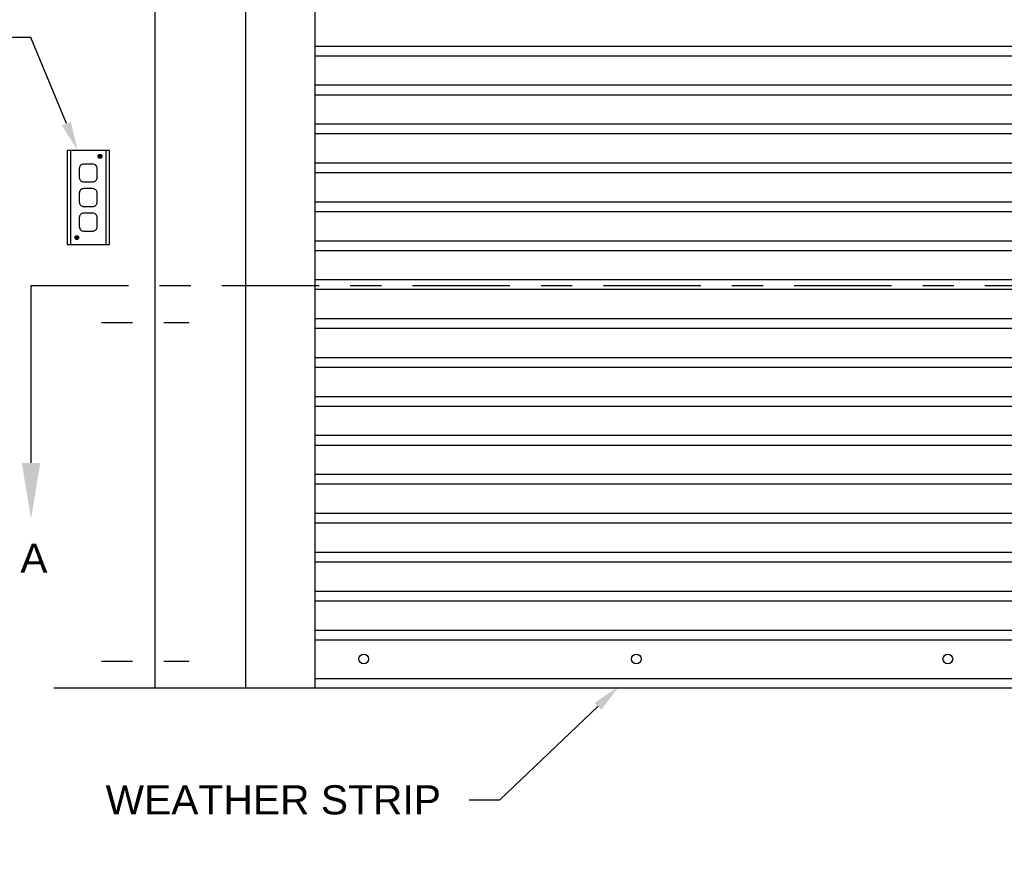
# Model space of a CAD drawing. Header units: inches. Extents: x 169.6 to 213.7, y 195.1 to 247.7.
# Tile 3 of 48: x 176.1 to 179.2, y 200.1 to 202.8. Entities that reach past the tile are written whole.
import ezdxf
from ezdxf import colors
from ezdxf.entities.mleader import LeaderData, LeaderLine
from ezdxf.math import Vec2, Vec3

# ---------------------------------------------------------------- set-up
doc = ezdxf.new("R2010")
doc.units = ezdxf.units.IN
doc.header["$LTSCALE"] = 0.25
doc.header["$MEASUREMENT"] = 0
doc.linetypes.add('CENTER', pattern=[2, 1.25, -0.25, 0.25, -0.25])
doc.linetypes.add('CENTER2', pattern=[1.125, 0.75, -0.125, 0.125, -0.125])
for name, color, linetype in [('ANNOTATIONS', 1, 'Continuous'), ('RHX LH F.O.H.', 7, 'Continuous'), ('SECTION CUTS', 6, 'CENTER')]:
    doc.layers.add(name, color=color, linetype=linetype)
doc.styles.add('ARIAL', font='arial.ttf', dxfattribs={"height": 0.09375})
doc.styles.get("Standard").update_dxf_attribs({"font": 'romans.shx'})

msp = doc.modelspace()

# ---------------------------------------------------------------- linework, layer by layer
at = {"layer": 'RHX LH F.O.H.', "linetype": 'Continuous'}
for p, q in [((176.51669, 200.64896), (176.51669, 205.39896)), ((176.80754, 200.64896), (176.80754, 205.39896)), ((177.02966, 200.64896), (177.02966, 204.36771)), ((176.24475, 202.37553), (176.24475, 202.07431)), ((176.35807, 202.37553), (176.35807, 202.07431)), ((176.33862, 202.35774), (176.33431, 202.35774)), ((176.33862, 202.35667), (176.33431, 202.35667)), ((176.33862, 202.36206), (176.33862, 202.35774)), ((176.33862, 202.35667), (176.33862, 202.35236)), ((176.33969, 202.36206), (176.33969, 202.35774)), ((176.34401, 202.35774), (176.33969, 202.35774)), ((176.33969, 202.35667), (176.33969, 202.35236)), ((176.34401, 202.35667), (176.33969, 202.35667)), ((176.26403, 202.09669), (176.25972, 202.09669)), ((176.26403, 202.09561), (176.25972, 202.09561)), ((176.26403, 202.101), (176.26403, 202.09669)), ((176.26403, 202.09561), (176.26403, 202.0913)), ((176.2651, 202.101), (176.2651, 202.09669)), ((176.26942, 202.09669), (176.2651, 202.09669)), ((176.26942, 202.09561), (176.2651, 202.09561)), ((176.2651, 202.09561), (176.2651, 202.0913))]:
    msp.add_line(p, q, dxfattribs=at)
at = {"layer": 'RHX LH F.O.H.'}
for p, q in [((182.09216, 202.71028), (177.02966, 202.71028)), ((182.09216, 202.67903), (177.02966, 202.67903)), ((182.09216, 202.58528), (177.02966, 202.58528)), ((182.09216, 202.55403), (177.02966, 202.55403)), ((182.09216, 202.46028), (177.02966, 202.46028)), ((182.09216, 202.42903), (177.02966, 202.42903)), ((182.09216, 202.33528), (177.02966, 202.33528)), ((182.09216, 202.30403), (177.02966, 202.30403)), ((182.09216, 202.21028), (177.02966, 202.21028)), ((182.09216, 202.17903), (177.02966, 202.17903)), ((182.09216, 202.08528), (177.02966, 202.08528)), ((182.09216, 202.05403), (177.02966, 202.05403)), ((182.09216, 201.96028), (177.02966, 201.96028)), ((182.09216, 201.92903), (177.02966, 201.92903)), ((182.09216, 201.83528), (177.02966, 201.83528)), ((182.09216, 201.80403), (177.02966, 201.80403)), ((182.09216, 201.71028), (177.02966, 201.71028)), ((182.09216, 201.67903), (177.02966, 201.67903)), ((182.09216, 201.58528), (177.02966, 201.58528)), ((182.09216, 201.55403), (177.02966, 201.55403)), ((182.09216, 201.46028), (177.02966, 201.46028)), ((182.09216, 201.42903), (177.02966, 201.42903)), ((182.09216, 201.33528), (177.02966, 201.33528)), ((182.09216, 201.30403), (177.02966, 201.30403)), ((182.09216, 201.21028), (177.02966, 201.21028)), ((182.09216, 201.17903), (177.02966, 201.17903)), ((182.09216, 201.08528), (177.02966, 201.08528)), ((182.09216, 201.05403), (177.02966, 201.05403)), ((182.09216, 200.96028), (177.02966, 200.96028)), ((182.09216, 200.92903), (177.02966, 200.92903)), ((177.02966, 200.83528), (182.09216, 200.83528)), ((177.02966, 200.80403), (182.09216, 200.80403)), ((177.02966, 200.68021), (182.09216, 200.68021)), ((182.73823, 200.64896), (176.19067, 200.64896))]:
    msp.add_line(p, q, dxfattribs=at)
at = {"layer": 'RHX LH F.O.H.', "linetype": 'CENTER2', "ltscale": 0.5}
for p, q in [((176.34349, 201.82398), (176.62509, 201.82398)), ((176.34349, 200.73644), (176.62509, 200.73644))]:
    msp.add_line(p, q, dxfattribs=at)
at = {"layer": 'RHX LH F.O.H.', "linetype": 'Continuous'}
msp.add_lwpolyline([(176.36954, 202.07431), (176.36954, 202.37553), (176.23328, 202.37553), (176.23328, 202.07431)], close=True, dxfattribs=at)
for points in [[(176.3301, 202.28947), (176.3301, 202.31816, 0.4142136), (176.31575, 202.3325), (176.28706, 202.3325, 0.4142136), (176.27272, 202.31816), (176.27272, 202.28947, 0.4142136), (176.28706, 202.27513), (176.31575, 202.27513, 0.4142136)], [(176.3301, 202.21058), (176.3301, 202.23927, 0.4142136), (176.31575, 202.25361), (176.28706, 202.25361, 0.4142136), (176.27272, 202.23927), (176.27272, 202.21058, 0.4142136), (176.28706, 202.19624), (176.31575, 202.19624, 0.4142136)], [(176.3301, 202.13169), (176.3301, 202.16038, 0.4142136), (176.31575, 202.17472), (176.28706, 202.17472, 0.4142136), (176.27272, 202.16038), (176.27272, 202.13169, 0.4142136), (176.28706, 202.11734), (176.31575, 202.11734, 0.4142136)]]:
    msp.add_lwpolyline(points, format="xyb", close=True, dxfattribs=at)
for centre, radius in [((176.33916, 202.35721), 0.00617), ((176.26457, 202.09615), 0.00617), ((177.18591, 200.74271), 0.01562), ((178.06091, 200.74271), 0.01562), ((179.06091, 200.74271), 0.01562)]:
    msp.add_circle(centre, radius, dxfattribs=at)
for centre, start, end in [((176.33916, 202.35721), 173.69981, 186.30019), ((176.33916, 202.35721), 83.69981, 96.30019), ((176.33916, 202.35721), 263.69981, 276.30019), ((176.33916, 202.35721), 353.69981, 6.30019), ((176.26457, 202.09615), 173.69981, 186.30019), ((176.26457, 202.09615), 83.69981, 96.30019), ((176.26457, 202.09615), 263.69981, 276.30019), ((176.26457, 202.09615), 353.69981, 6.30019)]:
    msp.add_arc(centre, 0.00488, start, end, dxfattribs=at)
at = {"layer": 'SECTION CUTS'}
msp.add_line((176.1177, 201.94214), (182.93928, 201.94214), dxfattribs=at)

# ---------------------------------------------------------------- texts
at = {"layer": 'SECTION CUTS', "style": 'ARIAL'}
msp.add_text('A', height=0.09375, dxfattribs=at).set_placement((176.08322, 201.01971))

# ---------------------------------------------------------------- leaders
at = {"layer": 'ANNOTATIONS'}
ml = msp.add_multileader_mtext('Standard', dxfattribs=at)
ml.set_content('CONTROL STATION', color=256, style='ARIAL')
ml.set_leader_properties()
ml.build(insert=Vec2(0, 0))
ml.multileader.update_dxf_attribs({"dogleg_length": 0.36, "arrow_head_size": 0.09375})
ctx = ml.context
ctx.base_point, ctx.char_height, ctx.arrow_head_size, ctx.landing_gap_size, ctx.plane_origin = Vec3(175.20954, 202.73865), 0.09375, 0.09375, 0.09, Vec3(179.36969, 202.30543)
ctx.text_align_type = 2
notes = []
notes.append((ctx, [(0, (1, 1, 0), (176.11664, 202.73865), (-1, 0), 0.09796, [(0, [(176.26734, 202.37553)], 0, [])])]))
ctx.mtext.insert, ctx.mtext.width, ctx.mtext.alignment, ctx.mtext.flow_direction = Vec3(175.92868, 202.78633), 1.0279765, 3, 5
ml = msp.add_multileader_mtext('Standard', dxfattribs=at)
ml.set_content('WEATHER STRIP', color=256, style='ARIAL')
ml.set_leader_properties()
ml.build(insert=Vec2(0, 0))
ml.multileader.update_dxf_attribs({"dogleg_length": 0.36, "arrow_head_size": 0.09375})
ctx = ml.context
ctx.base_point, ctx.char_height, ctx.arrow_head_size, ctx.landing_gap_size, ctx.plane_origin = Vec3(176.2741, 200.28991), 0.09375, 0.09375, 0.09, Vec3(178.30876, 199.85668)
ctx.text_align_type = 2
notes.append((ctx, [(0, (1, 1, 0), (177.62168, 200.28991), (-1, 0), 0.09796, [(0, [(178.00585, 200.65598)], 0, [])])]))
ctx.mtext.insert, ctx.mtext.alignment, ctx.mtext.flow_direction = Vec3(177.43372, 200.33758), 3, 5
at = {"layer": 'SECTION CUTS'}
ml = msp.add_multileader_mtext('Standard', dxfattribs=at)
ml.set_content('', color=256)
ml.set_leader_properties()
ml.build(insert=Vec2(0, 0))
ml.multileader.update_dxf_attribs({"dogleg_length": 0, "arrow_head_size": 0.18})
ctx = ml.context
ctx.base_point, ctx.char_height, ctx.arrow_head_size, ctx.landing_gap_size, ctx.plane_origin = Vec3(176.1177, 201.94214), 0.18, 0.18, 0, Vec3(176.1177, 201.19262)
notes.append((ctx, [(0, (1, 1, 0), (176.1177, 201.94214), (1, 0), 0, [(0, [(176.1177, 201.19262)], 0, [])])]))
ctx.mtext.insert, ctx.mtext.flow_direction = Vec3(176.1177, 202.03214), 5
for ctx, leaders in notes:
    for number, flags, end, landing, length, lines in leaders:
        leader = LeaderData()
        leader.index, (leader.has_last_leader_line, leader.has_dogleg_vector, leader.attachment_direction) = number, flags
        leader.last_leader_point, leader.dogleg_vector, leader.dogleg_length = Vec3(end), Vec3(landing), length
        for number, points, colour, breaks in lines:
            line = LeaderLine()
            line.index, line.vertices, line.color, line.breaks = number, Vec3.list(points), colors.encode_raw_color(colour), breaks
            leader.lines.append(line)
        ctx.leaders.append(leader)

doc.saveas('drawing.dxf')
